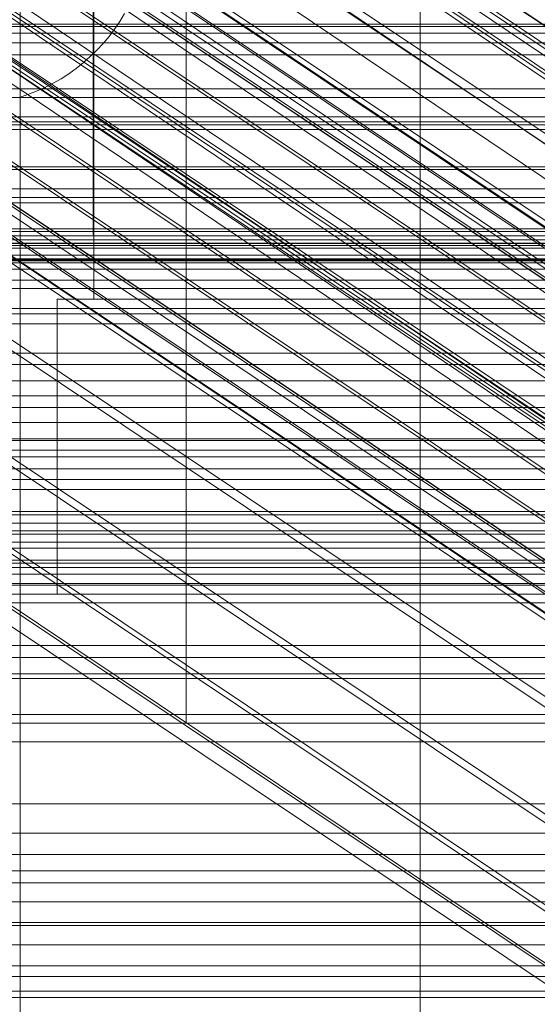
# Model space of a CAD drawing. Header units: millimetres. Extents: x -2233 to 61924, y -68080 to 6847.
# Tile 109 of 256: x -250 to -222, y -34818 to -34764. Entities that reach past the tile are written whole.
import ezdxf

# ---------------------------------------------------------------- set-up
doc = ezdxf.new("R2010")
doc.units = ezdxf.units.MM
for name, color, linetype, lineweight in [('COTAS_O', 1, 'Continuous', 0), ('COTAS_P', 1, 'Continuous', 0), ('frontal_C01', 7, 'Continuous', 0), ('frontal_C02', 7, 'Continuous', 0), ('frontal_C03', 7, 'Continuous', 0), ('frontal_C05', 7, 'Continuous', 0), ('frontal_mezcladora', 7, 'Continuous', 0)]:
    doc.layers.add(name, color=color, linetype=linetype, lineweight=lineweight)
doc.dimstyles.new('R19_100', dxfattribs={"dimtxt": 250, "dimasz": 150, "dimexe": 150, "dimexo": 80, "dimgap": 100, "dimtad": 1, "dimtih": 1, "dimtoh": 1, "dimdsep": 46, "dimcen": 0.09, "dimadec": 0, "dimazin": 0, "dimtfac": 1, "dimtdec": 4, "dimtofl": 0, "dimtmove": 0, "dimatfit": 3, "dimfxl": 1, "dimtolj": 1, "dimtzin": 0, "dimarcsym": 0})

# ---------------------------------------------------------------- blocks, each defined once
blk = doc.blocks.new('DIM_R28_48')
at = {"layer": 'COTAS_P'}
for p, q in [((-1750, -34600), (-1600, -34555)), ((2600, -34600), (2450, -34555)), ((-1750, -35500), (-1750, -34600)), ((-1750, -34600), (2600, -34600)), ((-1750, -34600), (-1600, -34645)), ((2600, -34600), (2450, -34645)), ((2600, -35500), (2600, -34600))]:
    blk.add_line(p, q, dxfattribs=at)
blk.add_text('4350 P', height=250, dxfattribs=at).set_placement((425, -34500))
blk = doc.blocks.new('DIM_R28_55')
at = {"layer": 'COTAS_O'}
for p, q in [((-650, -33700), (50, -33700)), ((50, -33700), (5, -33850)), ((50, -34900), (50, -33700)), ((50, -33700), (95, -33850)), ((50, -34900), (5, -34750)), ((50, -34900), (95, -34750)), ((-650, -34900), (50, -34900))]:
    blk.add_line(p, q, dxfattribs=at)
blk.add_text('1200 O', height=250, rotation=90, dxfattribs=at).set_placement((-50, -34300))
blk = doc.blocks.new('DIM_R28_56')
at = {"layer": 'COTAS_O'}
for p, q in [((-650, -34200), (-500, -34155)), ((650, -34200), (500, -34155)), ((-650, -34900), (-650, -34200)), ((-650, -34200), (650, -34200)), ((-650, -34200), (-500, -34245)), ((650, -34200), (500, -34245)), ((650, -34900), (650, -34200))]:
    blk.add_line(p, q, dxfattribs=at)
blk.add_text('1300 O', height=250, dxfattribs=at).set_placement((0, -34100))
blk = doc.blocks.new('DIM_R28_61')
at = {"layer": 'COTAS_P'}
for p, q in [((-305, -34680), (395, -34680)), ((395, -34680), (350, -34830)), ((395, -36000), (395, -34680)), ((395, -34680), (440, -34830)), ((395, -36000), (350, -35850)), ((395, -36000), (440, -35850)), ((-305, -36000), (395, -36000))]:
    blk.add_line(p, q, dxfattribs=at)
blk.add_text('1320 P', height=250, rotation=90, dxfattribs=at).set_placement((295, -35340))

msp = doc.modelspace()

# ---------------------------------------------------------------- linework, layer by layer
at = {"layer": 'frontal_C01'}
for p, q in [((-250, -33373.251), (-250, -35948.844)), ((-250, -35953.656), (-250, -33378.064)), ((-364.471, -34668.231), (-150.672, -34812.459)), ((-364.989, -34669.525), (-151.191, -34813.754)), ((-363.664, -34670.032), (-149.865, -34814.26)), ((-365.168, -34670.395), (-151.369, -34814.623)), ((-364.482, -34670.657), (-150.683, -34814.886)), ((-364.995, -34670.781), (-151.196, -34815.01)), ((-352.519, -34677.329), (-168.21, -34801.664)), ((-355.541, -34682.566), (-171.232, -34806.901)), ((-349.061, -34685.044), (-164.752, -34809.378)), ((-357.863, -34687.168), (-173.554, -34811.502)), ((-352.572, -34689.191), (-168.263, -34813.525)), ((-359.326, -34690.82), (-175.016, -34815.155)), ((-355.584, -34692.251), (-171.275, -34816.586)), ((-359.83, -34693.275), (-175.521, -34817.61)), ((-357.893, -34694.016), (-173.584, -34818.351)), ((-359.341, -34694.365), (-175.032, -34818.7)), ((-228.298, -34716.493), (-228.298, -34979.106)), ((-228.298, -34984.887), (-228.298, -34722.274)), ((-311.15, -34764.573), (311.15, -34764.573)), ((-311.15, -34765.066), (311.15, -34765.066)), ((-311.15, -34769.878), (311.15, -34769.878)), ((-311.15, -34770.281), (311.15, -34770.281)), ((-311.15, -34773.974), (311.15, -34773.974)), ((-311.15, -34774.258), (311.15, -34774.258)), ((-311.15, -34776.58), (311.15, -34776.58)), ((-311.15, -34776.727), (311.15, -34776.727)), ((-311.15, -34777.519), (311.15, -34777.519))]:
    msp.add_line(p, q, dxfattribs=at)
at = {"layer": 'frontal_C02'}
for p, q in [((-250, -32921.727), (-250, -35767.183)), ((-250, -35771.953), (-250, -32926.497)), ((-355.53, -34686.023), (-141.731, -34828.998)), ((-355.017, -34685.967), (-141.218, -34828.942)), ((-356.348, -34686.585), (-142.549, -34829.561)), ((-354.844, -34686.421), (-141.045, -34829.397)), ((-337.95, -34686.833), (-153.641, -34810.088)), ((-357.415, -34687.616), (-143.617, -34830.591)), ((-355.022, -34687.355), (-141.224, -34830.331)), ((-355.541, -34688.705), (-141.742, -34831.681)), ((-358.659, -34689.045), (-144.861, -34832.02)), ((-356.363, -34690.379), (-142.565, -34833.354)), ((-146.196, -34833.75), (-359.995, -34690.774)), ((-341.461, -34690.866), (-157.152, -34814.12)), ((-357.434, -34692.262), (-143.635, -34835.238)), ((-361.332, -34692.687), (-147.533, -34835.662)), ((-358.68, -34694.227), (-144.881, -34837.202)), ((-362.578, -34694.652), (-148.779, -34837.627)), ((-334.981, -34694.63), (-150.672, -34817.885)), ((-160.922, -34819.001), (-345.231, -34695.747)), ((-360.017, -34696.139), (-146.218, -34839.115)), ((-363.648, -34696.535), (-149.85, -34839.51)), ((-361.352, -34697.869), (-147.554, -34840.844)), ((-364.471, -34698.209), (-150.672, -34841.184)), ((-364.989, -34699.558), (-151.191, -34842.534)), ((-362.596, -34699.298), (-148.798, -34842.273)), ((-338.003, -34699.946), (-153.694, -34823.2)), ((-365.168, -34700.492), (-151.369, -34843.468)), ((-363.664, -34700.329), (-149.865, -34843.304)), ((-364.995, -34700.947), (-151.196, -34843.922)), ((-364.482, -34700.891), (-150.683, -34843.866)), ((-349.002, -34701.144), (-164.693, -34824.398)), ((-341.52, -34705.491), (-157.211, -34828.745)), ((-352.519, -34706.689), (-168.21, -34829.943)), ((-345.291, -34710.888), (-160.982, -34834.142)), ((-355.541, -34712.004), (-171.232, -34835.259)), ((-349.061, -34715.769), (-164.752, -34839.023)), ((-357.863, -34716.728), (-173.554, -34839.982)), ((-352.572, -34719.801), (-168.263, -34843.056)), ((-359.326, -34720.537), (-175.016, -34843.792)), ((-355.584, -34722.71), (-171.275, -34845.965)), ((-359.83, -34723.173), (-175.521, -34846.427)), ((-359.341, -34724.456), (-175.032, -34847.71)), ((-357.893, -34724.298), (-173.584, -34847.553)), ((-228.298, -34746.19), (-228.298, -35036.685)), ((-228.298, -35042.415), (-228.298, -34751.921)), ((430, -34772.309), (-430, -34772.309)), ((430, -34777.309), (-430, -34777.309))]:
    msp.add_line(p, q, dxfattribs=at)
at = {"layer": 'frontal_C03'}
for p, q in [((1250, -34764.703), (-1250, -34764.703)), ((1250, -34765.584), (-1250, -34765.584)), ((1250, -34766.237), (-1250, -34766.237)), ((-1250, -34768.083), (1250, -34768.083)), ((1250, -34768.545), (-1250, -34768.545)), ((-1250, -34769.602), (1250, -34769.602)), ((-1250, -34770.038), (1250, -34770.038)), ((1250, -34772.454), (-1250, -34772.454)), ((1250, -34773.512), (-1250, -34773.512)), ((-1250, -34775.683), (1250, -34775.683)), ((1250, -34775.819), (-1250, -34775.819)), ((-1268, -34776.056), (1268, -34776.056)), ((-1268, -34776.28), (1268, -34776.28)), ((-1268, -34776.445), (1268, -34776.445)), ((1250, -34776.473), (-1250, -34776.473)), ((-1268, -34777.102), (1268, -34777.102)), ((-1268, -34777.42), (1268, -34777.42)), ((1250, -34777.354), (-1250, -34777.354)), ((1250, -34777.864), (-1250, -34777.864)), ((-1268, -34778.466), (1268, -34778.466)), ((-1268, -34778.915), (1268, -34778.915)), ((-1268, -34780.278), (1268, -34780.278)), ((-1268, -34780.828), (1268, -34780.828)), ((-1268, -34782.416), (1268, -34782.416)), ((1268, -34783.029), (-1268, -34783.029)), ((-1250, -34783.921), (1250, -34783.921)), ((-1268, -34784.733), (1268, -34784.733)), ((-1268, -34785.368), (1268, -34785.368)), ((-1250, -34786.18), (1250, -34786.18)), ((-1268, -34787.072), (1268, -34787.072)), ((1250, -34787.16), (-1250, -34787.16)), ((-1268, -34787.685), (1268, -34787.685)), ((1250, -34788.042), (-1250, -34788.042)), ((1250, -34788.695), (-1250, -34788.695)), ((-1268, -34789.273), (1268, -34789.273)), ((-1268, -34789.823), (1268, -34789.823)), ((-1268, -34791.186), (1268, -34791.186)), ((1250, -34791.003), (-1250, -34791.003)), ((-1268, -34791.635), (1268, -34791.635)), ((-1250, -34792.06), (1250, -34792.06)), ((-1250, -34792.237), (1250, -34792.237)), ((-1268, -34792.681), (1268, -34792.681)), ((-1268, -34792.999), (1268, -34792.999)), ((-1268, -34793.656), (1268, -34793.656)), ((-1268, -34793.821), (1268, -34793.821)), ((-1268, -34794.045), (1268, -34794.045)), ((-1250, -34794.418), (1250, -34794.418)), ((1250, -34794.912), (-1250, -34794.912)), ((1250, -34795.969), (-1250, -34795.969)), ((1250, -34798.277), (-1250, -34798.277)), ((1250, -34798.93), (-1250, -34798.93)), ((1250, -34799.812), (-1250, -34799.812)), ((-1250, -34800.063), (1250, -34800.063)), ((-1250, -34802.018), (1250, -34802.018)), ((-1250, -34806.865), (1250, -34806.865)), ((-1250, -34808.462), (1250, -34808.462)), ((1250, -34809.618), (-1250, -34809.618)), ((1250, -34810.499), (-1250, -34810.499)), ((1250, -34811.153), (-1250, -34811.153)), ((-1250, -34812.182), (1250, -34812.182)), ((-1250, -34813.311), (1250, -34813.311)), ((1250, -34813.46), (-1250, -34813.46)), ((-1250, -34814.517), (1250, -34814.517)), ((-1250, -34815.649), (1250, -34815.649)), ((-1250, -34816.233), (1250, -34816.233)), ((-1250, -34817.031), (1250, -34817.031)), ((1250, -34817.37), (-1250, -34817.37))]:
    msp.add_line(p, q, dxfattribs=at)
at = {"layer": 'frontal_C05'}
for p, q in [((-241, -34742.5), (-241, -34802.5)), ((-246, -34779.5), (-246, -34745.5)), ((-241, -34745.5), (-241, -34795.5)), ((-246.05, -34763.604), (-246.05, -34764.414)), ((-246, -34764.454), (-246, -34763.647)), ((-246.05, -34764.703), (-246.05, -34764.141)), ((-244.6, -34764.425), (-244.34, -34764)), ((-246.05, -34764.414), (-246.05, -34765.211)), ((-246.05, -34765.25), (-246.05, -34764.703)), ((-246, -34765.249), (-246, -34764.454)), ((-244.881, -34764.837), (-244.6, -34764.425)), ((-246.05, -34765.211), (-246.05, -34765.992)), ((-246.05, -34765.782), (-246.05, -34765.25)), ((-246, -34766.027), (-246, -34765.249)), ((-245.502, -34765.617), (-245.182, -34765.235)), ((-245.182, -34765.235), (-244.881, -34764.837)), ((-246.05, -34766.297), (-246.05, -34765.782)), ((-245.841, -34765.982), (-245.502, -34765.617)), ((-246.572, -34766.66), (-246.198, -34766.331)), ((-246.198, -34766.331), (-245.841, -34765.982)), ((-246.05, -34765.992), (-246.05, -34766.756)), ((-246.05, -34766.794), (-246.05, -34766.297)), ((-246, -34766.789), (-246, -34766.027)), ((-246.962, -34766.971), (-246.572, -34766.66)), ((-246.05, -34766.756), (-246.05, -34767.5)), ((-246.05, -34767.271), (-246.05, -34766.794)), ((-246, -34767.531), (-246, -34766.789)), ((-247.786, -34767.533), (-247.367, -34767.262)), ((-247.367, -34767.262), (-246.962, -34766.971)), ((-246.05, -34767.728), (-246.05, -34767.271)), ((-248.661, -34768.01), (-248.217, -34767.782)), ((-248.217, -34767.782), (-247.786, -34767.533)), ((-246.05, -34767.5), (-246.05, -34768.223)), ((-246.05, -34768.163), (-246.05, -34767.728)), ((-246, -34768.252), (-246, -34767.531)), ((-250.052, -34768.556), (-249.58, -34768.397)), ((-249.58, -34768.397), (-249.116, -34768.215)), ((-249.116, -34768.215), (-248.661, -34768.01)), ((-246.05, -34768.576), (-246.05, -34768.163)), ((-246.05, -34768.223), (-246.05, -34768.924)), ((-246, -34768.95), (-246, -34768.252)), ((-246.05, -34768.964), (-246.05, -34768.576)), ((-246.05, -34768.924), (-246.05, -34769.599)), ((-246.05, -34769.328), (-246.05, -34768.964)), ((-246, -34769.623), (-246, -34768.95)), ((-246.05, -34769.666), (-246.05, -34769.328)), ((-246.05, -34769.599), (-246.05, -34770.249)), ((-246.05, -34769.978), (-246.05, -34769.666)), ((-246.05, -34770.262), (-246.05, -34769.978)), ((-246, -34770.27), (-246, -34769.623)), ((-246.05, -34770.249), (-246.05, -34770.87)), ((-246.05, -34770.518), (-246.05, -34770.262)), ((-246.05, -34770.746), (-246.05, -34770.518)), ((-246, -34770.889), (-246, -34770.27)), ((-246.05, -34770.945), (-246.05, -34770.746)), ((-246.05, -34770.87), (-246.05, -34771.462)), ((-246.05, -34771.113), (-246.05, -34770.945)), ((-246.05, -34771.252), (-246.05, -34771.113)), ((-246, -34771.479), (-246, -34770.889)), ((-246.05, -34771.36), (-246.05, -34771.252)), ((-246.05, -34771.438), (-246.05, -34771.36)), ((-246.05, -34771.484), (-246.05, -34771.438)), ((-246.05, -34771.462), (-246.05, -34772.023)), ((-246.05, -34771.5), (-246.05, -34771.484)), ((-246, -34772.038), (-246, -34771.479)), ((-246.05, -34772.023), (-246.05, -34772.551)), ((-246, -34772.565), (-246, -34772.038)), ((-246.05, -34772.551), (-246.05, -34773.046)), ((-246, -34773.057), (-246, -34772.565)), ((-246.05, -34773.046), (-246.05, -34773.506)), ((-246, -34773.516), (-246, -34773.057)), ((-246.05, -34773.506), (-246.05, -34773.93)), ((-246, -34773.938), (-246, -34773.516)), ((-246.05, -34773.93), (-246.05, -34774.316)), ((-246.05, -34774.316), (-246.05, -34774.665)), ((-246, -34774.323), (-246, -34773.938)), ((-246, -34774.67), (-246, -34774.323)), ((-246.05, -34774.665), (-246.05, -34774.975)), ((-246, -34774.979), (-246, -34774.67)), ((-246.05, -34774.975), (-246.05, -34775.245)), ((-246.05, -34775.245), (-246.05, -34775.474)), ((-246, -34775.248), (-246, -34774.979)), ((-246, -34775.476), (-246, -34775.248)), ((-246.05, -34775.474), (-246.05, -34775.663)), ((-246.05, -34775.663), (-246.05, -34775.81)), ((-246.05, -34775.81), (-246.05, -34775.916)), ((-246.05, -34775.916), (-246.05, -34775.979)), ((-246, -34775.664), (-246, -34775.476)), ((-246, -34775.811), (-246, -34775.664)), ((-246, -34775.916), (-246, -34775.811)), ((-246, -34775.979), (-246, -34775.916)), ((-246.05, -34775.979), (-246.05, -34776)), ((-246, -34776), (-246, -34775.979)), ((-248, -34795.5), (-248, -34779.5)), ((-248, -34779.5), (-210, -34779.5)), ((-246, -34779.5), (-212, -34779.5)), ((-235.468, -34779.5), (-235.492, -34779.5)), ((-235.427, -34779.5), (-235.468, -34779.5)), ((-235.43, -34779.5), (-235.375, -34779.5)), ((-235.371, -34779.5), (-235.427, -34779.5)), ((-235.375, -34779.5), (-235.305, -34779.5)), ((-235.299, -34779.5), (-235.371, -34779.5)), ((-235.305, -34779.5), (-235.22, -34779.5)), ((-235.211, -34779.5), (-235.299, -34779.5)), ((-235.22, -34779.5), (-235.12, -34779.5)), ((-235.108, -34779.5), (-235.211, -34779.5)), ((-235.12, -34779.5), (-235.005, -34779.5)), ((-234.99, -34779.5), (-235.108, -34779.5)), ((-235.005, -34779.5), (-234.876, -34779.5)), ((-234.856, -34779.5), (-234.99, -34779.5)), ((-234.876, -34779.5), (-234.732, -34779.5)), ((-234.708, -34779.5), (-234.856, -34779.5)), ((-234.732, -34779.5), (-234.575, -34779.5)), ((-234.546, -34779.5), (-234.708, -34779.5)), ((-234.575, -34779.5), (-234.405, -34779.5)), ((-234.371, -34779.5), (-234.546, -34779.5)), ((-234.405, -34779.5), (-234.221, -34779.5)), ((-234.181, -34779.5), (-234.371, -34779.5)), ((-234.221, -34779.5), (-234.025, -34779.5)), ((-233.979, -34779.5), (-234.181, -34779.5)), ((-234.025, -34779.5), (-233.816, -34779.5)), ((-233.765, -34779.5), (-233.979, -34779.5)), ((-233.816, -34779.5), (-233.596, -34779.5)), ((-233.539, -34779.5), (-233.765, -34779.5)), ((-233.596, -34779.5), (-233.365, -34779.5)), ((-233.301, -34779.5), (-233.539, -34779.5)), ((-233.365, -34779.5), (-233.124, -34779.5)), ((-233.053, -34779.5), (-233.301, -34779.5)), ((-233.124, -34779.5), (-232.872, -34779.5)), ((-232.794, -34779.5), (-233.053, -34779.5)), ((-232.872, -34779.5), (-232.611, -34779.5)), ((-232.527, -34779.5), (-232.794, -34779.5)), ((-232.611, -34779.5), (-232.342, -34779.5)), ((-232.25, -34779.5), (-232.527, -34779.5)), ((-232.342, -34779.5), (-232.064, -34779.5)), ((-231.965, -34779.5), (-232.25, -34779.5)), ((-232.064, -34779.5), (-231.779, -34779.5)), ((-231.673, -34779.5), (-231.965, -34779.5)), ((-231.779, -34779.5), (-231.487, -34779.5)), ((-231.375, -34779.5), (-231.673, -34779.5)), ((-231.487, -34779.5), (-231.19, -34779.5)), ((-231.07, -34779.5), (-231.375, -34779.5)), ((-231.19, -34779.5), (-230.887, -34779.5)), ((-230.76, -34779.5), (-231.07, -34779.5)), ((-230.887, -34779.5), (-230.579, -34779.5)), ((-230.446, -34779.5), (-230.76, -34779.5)), ((-230.579, -34779.5), (-230.268, -34779.5)), ((-230.129, -34779.5), (-230.446, -34779.5)), ((-230.268, -34779.5), (-229.954, -34779.5)), ((-229.808, -34779.5), (-230.129, -34779.5)), ((-229.954, -34779.5), (-229.637, -34779.5)), ((-229.486, -34779.5), (-229.808, -34779.5)), ((-229.637, -34779.5), (-229.319, -34779.5)), ((-229.162, -34779.5), (-229.486, -34779.5)), ((-229.319, -34779.5), (-229, -34779.5)), ((-228.838, -34779.5), (-229.162, -34779.5)), ((-229, -34779.5), (-228.681, -34779.5)), ((-228.514, -34779.5), (-228.838, -34779.5)), ((-228.681, -34779.5), (-228.363, -34779.5)), ((-228.192, -34779.5), (-228.514, -34779.5)), ((-228.363, -34779.5), (-228.046, -34779.5)), ((-227.871, -34779.5), (-228.192, -34779.5)), ((-228.046, -34779.5), (-227.732, -34779.5)), ((-227.554, -34779.5), (-227.871, -34779.5)), ((-227.732, -34779.5), (-227.421, -34779.5)), ((-227.24, -34779.5), (-227.554, -34779.5)), ((-227.421, -34779.5), (-227.113, -34779.5)), ((-226.93, -34779.5), (-227.24, -34779.5)), ((-227.113, -34779.5), (-226.81, -34779.5)), ((-226.625, -34779.5), (-226.93, -34779.5)), ((-226.81, -34779.5), (-226.513, -34779.5)), ((-226.327, -34779.5), (-226.625, -34779.5)), ((-226.513, -34779.5), (-226.221, -34779.5)), ((-226.035, -34779.5), (-226.327, -34779.5)), ((-226.221, -34779.5), (-225.936, -34779.5)), ((-225.75, -34779.5), (-226.035, -34779.5)), ((-225.936, -34779.5), (-225.658, -34779.5)), ((-225.473, -34779.5), (-225.75, -34779.5)), ((-225.658, -34779.5), (-225.389, -34779.5)), ((-225.206, -34779.5), (-225.473, -34779.5)), ((-225.389, -34779.5), (-225.128, -34779.5)), ((-224.947, -34779.5), (-225.206, -34779.5)), ((-225.128, -34779.5), (-224.876, -34779.5)), ((-224.699, -34779.5), (-224.947, -34779.5)), ((-224.876, -34779.5), (-224.635, -34779.5)), ((-224.461, -34779.5), (-224.699, -34779.5)), ((-224.635, -34779.5), (-224.404, -34779.5)), ((-224.235, -34779.5), (-224.461, -34779.5)), ((-224.404, -34779.5), (-224.184, -34779.5)), ((-224.021, -34779.5), (-224.235, -34779.5)), ((-224.184, -34779.5), (-223.975, -34779.5)), ((-223.819, -34779.5), (-224.021, -34779.5)), ((-223.975, -34779.5), (-223.779, -34779.5)), ((-223.629, -34779.5), (-223.819, -34779.5)), ((-223.779, -34779.5), (-223.595, -34779.5)), ((-223.454, -34779.5), (-223.629, -34779.5)), ((-223.595, -34779.5), (-223.425, -34779.5)), ((-223.292, -34779.5), (-223.454, -34779.5)), ((-223.425, -34779.5), (-223.268, -34779.5)), ((-223.144, -34779.5), (-223.292, -34779.5)), ((-223.268, -34779.5), (-223.124, -34779.5)), ((-223.01, -34779.5), (-223.144, -34779.5)), ((-223.124, -34779.5), (-222.995, -34779.5)), ((-222.892, -34779.5), (-223.01, -34779.5)), ((-222.995, -34779.5), (-222.88, -34779.5)), ((-222.789, -34779.5), (-222.892, -34779.5)), ((-222.88, -34779.5), (-222.78, -34779.5)), ((-222.701, -34779.5), (-222.789, -34779.5)), ((-222.78, -34779.5), (-222.695, -34779.5)), ((-222.629, -34779.5), (-222.701, -34779.5)), ((-222.695, -34779.5), (-222.625, -34779.5)), ((-222.573, -34779.5), (-222.629, -34779.5)), ((-222.625, -34779.5), (-222.57, -34779.5)), ((-222.532, -34779.5), (-222.573, -34779.5)), ((-222.508, -34779.5), (-222.532, -34779.5)), ((-265, -34795.5), (-241, -34795.5)), ((-199, -34795.5), (-259, -34795.5)), ((-248, -34795.5), (-210, -34795.5)), ((-235.468, -34795.5), (-235.492, -34795.5)), ((-235.427, -34795.5), (-235.468, -34795.5)), ((-235.43, -34795.5), (-235.375, -34795.5)), ((-235.371, -34795.5), (-235.427, -34795.5)), ((-235.375, -34795.5), (-235.305, -34795.5)), ((-235.299, -34795.5), (-235.371, -34795.5)), ((-235.305, -34795.5), (-235.22, -34795.5)), ((-235.211, -34795.5), (-235.299, -34795.5)), ((-235.22, -34795.5), (-235.12, -34795.5)), ((-235.108, -34795.5), (-235.211, -34795.5)), ((-235.12, -34795.5), (-235.005, -34795.5)), ((-234.99, -34795.5), (-235.108, -34795.5)), ((-235.005, -34795.5), (-234.876, -34795.5)), ((-234.856, -34795.5), (-234.99, -34795.5)), ((-234.876, -34795.5), (-234.732, -34795.5)), ((-234.708, -34795.5), (-234.856, -34795.5)), ((-234.732, -34795.5), (-234.575, -34795.5)), ((-234.546, -34795.5), (-234.708, -34795.5)), ((-234.575, -34795.5), (-234.405, -34795.5)), ((-234.371, -34795.5), (-234.546, -34795.5)), ((-234.485, -34795.5), (-234.498, -34795.5)), ((-234.457, -34795.5), (-234.485, -34795.5)), ((-234.416, -34795.5), (-234.457, -34795.5)), ((-234.362, -34795.5), (-234.416, -34795.5)), ((-234.405, -34795.5), (-234.221, -34795.5)), ((-234.181, -34795.5), (-234.371, -34795.5)), ((-234.294, -34795.5), (-234.362, -34795.5)), ((-234.214, -34795.5), (-234.294, -34795.5)), ((-234.221, -34795.5), (-234.025, -34795.5)), ((-234.12, -34795.5), (-234.214, -34795.5)), ((-233.979, -34795.5), (-234.181, -34795.5)), ((-234.013, -34795.5), (-234.12, -34795.5)), ((-234.025, -34795.5), (-233.816, -34795.5)), ((-233.894, -34795.5), (-234.013, -34795.5)), ((-233.765, -34795.5), (-233.979, -34795.5)), ((-233.763, -34795.5), (-233.894, -34795.5)), ((-233.816, -34795.5), (-233.596, -34795.5)), ((-233.539, -34795.5), (-233.765, -34795.5)), ((-233.62, -34795.5), (-233.763, -34795.5)), ((-233.466, -34795.5), (-233.62, -34795.5)), ((-233.596, -34795.5), (-233.365, -34795.5)), ((-233.301, -34795.5), (-233.539, -34795.5)), ((-233.3, -34795.5), (-233.466, -34795.5)), ((-233.365, -34795.5), (-233.124, -34795.5)), ((-233.053, -34795.5), (-233.301, -34795.5)), ((-233.124, -34795.5), (-233.3, -34795.5)), ((-232.937, -34795.5), (-233.124, -34795.5)), ((-233.124, -34795.5), (-232.872, -34795.5)), ((-232.794, -34795.5), (-233.053, -34795.5)), ((-232.741, -34795.5), (-232.937, -34795.5)), ((-232.872, -34795.5), (-232.611, -34795.5)), ((-232.527, -34795.5), (-232.794, -34795.5)), ((-232.535, -34795.5), (-232.741, -34795.5)), ((-232.611, -34795.5), (-232.342, -34795.5)), ((-232.321, -34795.5), (-232.535, -34795.5)), ((-232.25, -34795.5), (-232.527, -34795.5)), ((-232.342, -34795.5), (-232.064, -34795.5)), ((-232.098, -34795.5), (-232.321, -34795.5)), ((-231.965, -34795.5), (-232.25, -34795.5)), ((-231.868, -34795.5), (-232.098, -34795.5)), ((-232.064, -34795.5), (-231.779, -34795.5)), ((-231.673, -34795.5), (-231.965, -34795.5)), ((-231.63, -34795.5), (-231.868, -34795.5)), ((-231.779, -34795.5), (-231.487, -34795.5)), ((-231.375, -34795.5), (-231.673, -34795.5)), ((-231.386, -34795.5), (-231.63, -34795.5)), ((-231.487, -34795.5), (-231.19, -34795.5)), ((-231.136, -34795.5), (-231.386, -34795.5)), ((-231.07, -34795.5), (-231.375, -34795.5)), ((-231.19, -34795.5), (-230.887, -34795.5)), ((-230.881, -34795.5), (-231.136, -34795.5)), ((-230.76, -34795.5), (-231.07, -34795.5)), ((-230.887, -34795.5), (-230.579, -34795.5)), ((-230.621, -34795.5), (-230.881, -34795.5)), ((-230.446, -34795.5), (-230.76, -34795.5)), ((-230.357, -34795.5), (-230.621, -34795.5)), ((-230.579, -34795.5), (-230.268, -34795.5)), ((-230.129, -34795.5), (-230.446, -34795.5)), ((-230.09, -34795.5), (-230.357, -34795.5)), ((-230.268, -34795.5), (-229.954, -34795.5)), ((-229.808, -34795.5), (-230.129, -34795.5)), ((-229.82, -34795.5), (-230.09, -34795.5)), ((-229.954, -34795.5), (-229.637, -34795.5)), ((-229.548, -34795.5), (-229.82, -34795.5)), ((-229.486, -34795.5), (-229.808, -34795.5)), ((-229.637, -34795.5), (-229.319, -34795.5)), ((-229.274, -34795.5), (-229.548, -34795.5)), ((-229.162, -34795.5), (-229.486, -34795.5)), ((-229.319, -34795.5), (-229, -34795.5)), ((-229, -34795.5), (-229.274, -34795.5)), ((-228.838, -34795.5), (-229.162, -34795.5)), ((-229, -34795.5), (-228.726, -34795.5)), ((-229, -34795.5), (-228.681, -34795.5)), ((-228.514, -34795.5), (-228.838, -34795.5)), ((-228.452, -34795.5), (-228.726, -34795.5)), ((-228.681, -34795.5), (-228.363, -34795.5)), ((-228.192, -34795.5), (-228.514, -34795.5)), ((-228.18, -34795.5), (-228.452, -34795.5)), ((-228.363, -34795.5), (-228.046, -34795.5)), ((-227.871, -34795.5), (-228.192, -34795.5)), ((-227.91, -34795.5), (-228.18, -34795.5)), ((-228.046, -34795.5), (-227.732, -34795.5)), ((-227.643, -34795.5), (-227.91, -34795.5)), ((-227.554, -34795.5), (-227.871, -34795.5)), ((-227.732, -34795.5), (-227.421, -34795.5)), ((-227.379, -34795.5), (-227.643, -34795.5)), ((-227.24, -34795.5), (-227.554, -34795.5)), ((-227.421, -34795.5), (-227.113, -34795.5)), ((-227.119, -34795.5), (-227.379, -34795.5)), ((-226.93, -34795.5), (-227.24, -34795.5)), ((-226.864, -34795.5), (-227.119, -34795.5)), ((-227.113, -34795.5), (-226.81, -34795.5)), ((-226.625, -34795.5), (-226.93, -34795.5)), ((-226.614, -34795.5), (-226.864, -34795.5)), ((-226.81, -34795.5), (-226.513, -34795.5)), ((-226.327, -34795.5), (-226.625, -34795.5)), ((-226.37, -34795.5), (-226.614, -34795.5)), ((-226.513, -34795.5), (-226.221, -34795.5)), ((-226.132, -34795.5), (-226.37, -34795.5)), ((-226.035, -34795.5), (-226.327, -34795.5)), ((-226.221, -34795.5), (-225.936, -34795.5)), ((-225.902, -34795.5), (-226.132, -34795.5)), ((-225.75, -34795.5), (-226.035, -34795.5)), ((-225.936, -34795.5), (-225.658, -34795.5)), ((-225.679, -34795.5), (-225.902, -34795.5)), ((-225.473, -34795.5), (-225.75, -34795.5)), ((-225.465, -34795.5), (-225.679, -34795.5)), ((-225.658, -34795.5), (-225.389, -34795.5)), ((-225.206, -34795.5), (-225.473, -34795.5)), ((-225.259, -34795.5), (-225.465, -34795.5)), ((-225.389, -34795.5), (-225.128, -34795.5)), ((-225.063, -34795.5), (-225.259, -34795.5)), ((-224.947, -34795.5), (-225.206, -34795.5)), ((-225.128, -34795.5), (-224.876, -34795.5)), ((-224.876, -34795.5), (-225.063, -34795.5)), ((-224.699, -34795.5), (-224.947, -34795.5)), ((-224.7, -34795.5), (-224.876, -34795.5)), ((-224.876, -34795.5), (-224.635, -34795.5)), ((-224.534, -34795.5), (-224.7, -34795.5)), ((-224.461, -34795.5), (-224.699, -34795.5)), ((-224.635, -34795.5), (-224.404, -34795.5)), ((-224.38, -34795.5), (-224.534, -34795.5)), ((-224.235, -34795.5), (-224.461, -34795.5)), ((-224.404, -34795.5), (-224.184, -34795.5)), ((-224.237, -34795.5), (-224.38, -34795.5)), ((-224.106, -34795.5), (-224.237, -34795.5)), ((-224.021, -34795.5), (-224.235, -34795.5)), ((-224.184, -34795.5), (-223.975, -34795.5)), ((-223.987, -34795.5), (-224.106, -34795.5)), ((-223.819, -34795.5), (-224.021, -34795.5)), ((-223.88, -34795.5), (-223.987, -34795.5)), ((-223.975, -34795.5), (-223.779, -34795.5)), ((-223.786, -34795.5), (-223.88, -34795.5)), ((-223.629, -34795.5), (-223.819, -34795.5)), ((-223.706, -34795.5), (-223.786, -34795.5)), ((-223.779, -34795.5), (-223.595, -34795.5)), ((-223.638, -34795.5), (-223.706, -34795.5)), ((-223.584, -34795.5), (-223.638, -34795.5)), ((-223.454, -34795.5), (-223.629, -34795.5)), ((-223.595, -34795.5), (-223.425, -34795.5)), ((-223.543, -34795.5), (-223.584, -34795.5)), ((-223.515, -34795.5), (-223.543, -34795.5)), ((-223.502, -34795.5), (-223.515, -34795.5)), ((-223.292, -34795.5), (-223.454, -34795.5)), ((-223.425, -34795.5), (-223.268, -34795.5)), ((-223.144, -34795.5), (-223.292, -34795.5)), ((-223.268, -34795.5), (-223.124, -34795.5)), ((-223.01, -34795.5), (-223.144, -34795.5)), ((-223.124, -34795.5), (-222.995, -34795.5)), ((-222.892, -34795.5), (-223.01, -34795.5)), ((-222.995, -34795.5), (-222.88, -34795.5)), ((-222.789, -34795.5), (-222.892, -34795.5)), ((-222.88, -34795.5), (-222.78, -34795.5)), ((-222.701, -34795.5), (-222.789, -34795.5)), ((-222.78, -34795.5), (-222.695, -34795.5)), ((-222.629, -34795.5), (-222.701, -34795.5)), ((-222.695, -34795.5), (-222.625, -34795.5)), ((-222.573, -34795.5), (-222.629, -34795.5)), ((-222.625, -34795.5), (-222.57, -34795.5)), ((-222.532, -34795.5), (-222.573, -34795.5)), ((-222.508, -34795.5), (-222.532, -34795.5)), ((-265, -34802.5), (-241, -34802.5)), ((-196.5, -34802.5), (-261.5, -34802.5)), ((-259, -34802.5), (-199, -34802.5)), ((-234.485, -34802.5), (-234.498, -34802.5)), ((-234.474, -34802.5), (-234.493, -34802.5)), ((-234.457, -34802.5), (-234.485, -34802.5)), ((-234.44, -34802.5), (-234.474, -34802.5)), ((-234.416, -34802.5), (-234.457, -34802.5)), ((-234.394, -34802.5), (-234.44, -34802.5)), ((-234.362, -34802.5), (-234.416, -34802.5)), ((-234.335, -34802.5), (-234.394, -34802.5)), ((-234.391, -34802.5), (-234.33, -34802.5)), ((-234.294, -34802.5), (-234.362, -34802.5)), ((-234.263, -34802.5), (-234.335, -34802.5)), ((-234.33, -34802.5), (-234.256, -34802.5)), ((-234.214, -34802.5), (-234.294, -34802.5)), ((-234.178, -34802.5), (-234.263, -34802.5)), ((-234.256, -34802.5), (-234.168, -34802.5)), ((-234.12, -34802.5), (-234.214, -34802.5)), ((-234.081, -34802.5), (-234.178, -34802.5)), ((-234.168, -34802.5), (-234.068, -34802.5)), ((-234.013, -34802.5), (-234.12, -34802.5)), ((-233.972, -34802.5), (-234.081, -34802.5)), ((-234.068, -34802.5), (-233.955, -34802.5)), ((-233.894, -34802.5), (-234.013, -34802.5)), ((-233.851, -34802.5), (-233.972, -34802.5)), ((-233.955, -34802.5), (-233.83, -34802.5)), ((-233.763, -34802.5), (-233.894, -34802.5)), ((-233.718, -34802.5), (-233.851, -34802.5)), ((-233.83, -34802.5), (-233.693, -34802.5)), ((-233.62, -34802.5), (-233.763, -34802.5)), ((-233.573, -34802.5), (-233.718, -34802.5)), ((-233.693, -34802.5), (-233.544, -34802.5)), ((-233.466, -34802.5), (-233.62, -34802.5)), ((-233.418, -34802.5), (-233.573, -34802.5)), ((-233.544, -34802.5), (-233.384, -34802.5)), ((-233.3, -34802.5), (-233.466, -34802.5)), ((-233.252, -34802.5), (-233.418, -34802.5)), ((-233.384, -34802.5), (-233.213, -34802.5)), ((-233.124, -34802.5), (-233.3, -34802.5)), ((-233.075, -34802.5), (-233.252, -34802.5)), ((-233.213, -34802.5), (-233.032, -34802.5)), ((-232.937, -34802.5), (-233.124, -34802.5)), ((-232.889, -34802.5), (-233.075, -34802.5)), ((-233.032, -34802.5), (-232.84, -34802.5)), ((-232.741, -34802.5), (-232.937, -34802.5)), ((-232.694, -34802.5), (-232.889, -34802.5)), ((-232.84, -34802.5), (-232.639, -34802.5)), ((-232.535, -34802.5), (-232.741, -34802.5)), ((-232.489, -34802.5), (-232.694, -34802.5)), ((-232.639, -34802.5), (-232.429, -34802.5)), ((-232.321, -34802.5), (-232.535, -34802.5)), ((-232.276, -34802.5), (-232.489, -34802.5)), ((-232.429, -34802.5), (-232.211, -34802.5)), ((-232.098, -34802.5), (-232.321, -34802.5)), ((-232.056, -34802.5), (-232.276, -34802.5)), ((-232.211, -34802.5), (-231.984, -34802.5)), ((-231.868, -34802.5), (-232.098, -34802.5)), ((-231.828, -34802.5), (-232.056, -34802.5)), ((-231.984, -34802.5), (-231.75, -34802.5)), ((-231.63, -34802.5), (-231.868, -34802.5)), ((-231.593, -34802.5), (-231.828, -34802.5)), ((-231.75, -34802.5), (-231.509, -34802.5)), ((-231.386, -34802.5), (-231.63, -34802.5)), ((-231.352, -34802.5), (-231.593, -34802.5)), ((-231.509, -34802.5), (-231.262, -34802.5)), ((-231.136, -34802.5), (-231.386, -34802.5)), ((-231.105, -34802.5), (-231.352, -34802.5)), ((-231.262, -34802.5), (-231.009, -34802.5)), ((-230.881, -34802.5), (-231.136, -34802.5)), ((-230.853, -34802.5), (-231.105, -34802.5)), ((-231.009, -34802.5), (-230.752, -34802.5)), ((-230.621, -34802.5), (-230.881, -34802.5)), ((-230.597, -34802.5), (-230.853, -34802.5)), ((-230.752, -34802.5), (-230.49, -34802.5)), ((-230.357, -34802.5), (-230.621, -34802.5)), ((-230.336, -34802.5), (-230.597, -34802.5)), ((-230.49, -34802.5), (-230.224, -34802.5)), ((-230.09, -34802.5), (-230.357, -34802.5)), ((-230.073, -34802.5), (-230.336, -34802.5)), ((-230.224, -34802.5), (-229.955, -34802.5)), ((-229.82, -34802.5), (-230.09, -34802.5)), ((-229.807, -34802.5), (-230.073, -34802.5)), ((-229.955, -34802.5), (-229.684, -34802.5)), ((-229.548, -34802.5), (-229.82, -34802.5)), ((-229.539, -34802.5), (-229.807, -34802.5)), ((-229.684, -34802.5), (-229.411, -34802.5)), ((-229.274, -34802.5), (-229.548, -34802.5)), ((-229.27, -34802.5), (-229.539, -34802.5)), ((-229.411, -34802.5), (-229.137, -34802.5)), ((-229, -34802.5), (-229.27, -34802.5)), ((-229.137, -34802.5), (-228.863, -34802.5)), ((-229, -34802.5), (-228.73, -34802.5)), ((-228.863, -34802.5), (-228.589, -34802.5)), ((-228.461, -34802.5), (-228.73, -34802.5)), ((-228.452, -34802.5), (-228.726, -34802.5)), ((-228.589, -34802.5), (-228.316, -34802.5)), ((-228.193, -34802.5), (-228.461, -34802.5)), ((-228.18, -34802.5), (-228.452, -34802.5)), ((-228.316, -34802.5), (-228.045, -34802.5)), ((-227.927, -34802.5), (-228.193, -34802.5)), ((-227.91, -34802.5), (-228.18, -34802.5)), ((-228.045, -34802.5), (-227.776, -34802.5)), ((-227.664, -34802.5), (-227.927, -34802.5)), ((-227.643, -34802.5), (-227.91, -34802.5)), ((-227.776, -34802.5), (-227.51, -34802.5)), ((-227.403, -34802.5), (-227.664, -34802.5)), ((-227.379, -34802.5), (-227.643, -34802.5)), ((-227.51, -34802.5), (-227.248, -34802.5)), ((-227.147, -34802.5), (-227.403, -34802.5)), ((-227.119, -34802.5), (-227.379, -34802.5)), ((-227.248, -34802.5), (-226.991, -34802.5)), ((-226.895, -34802.5), (-227.147, -34802.5)), ((-226.864, -34802.5), (-227.119, -34802.5)), ((-226.991, -34802.5), (-226.738, -34802.5)), ((-226.648, -34802.5), (-226.895, -34802.5)), ((-226.614, -34802.5), (-226.864, -34802.5)), ((-226.738, -34802.5), (-226.491, -34802.5)), ((-226.407, -34802.5), (-226.648, -34802.5)), ((-226.37, -34802.5), (-226.614, -34802.5)), ((-226.491, -34802.5), (-226.25, -34802.5)), ((-226.172, -34802.5), (-226.407, -34802.5)), ((-226.132, -34802.5), (-226.37, -34802.5)), ((-226.25, -34802.5), (-226.016, -34802.5)), ((-225.944, -34802.5), (-226.172, -34802.5)), ((-225.902, -34802.5), (-226.132, -34802.5)), ((-226.016, -34802.5), (-225.789, -34802.5)), ((-225.724, -34802.5), (-225.944, -34802.5)), ((-225.679, -34802.5), (-225.902, -34802.5)), ((-225.789, -34802.5), (-225.571, -34802.5)), ((-225.511, -34802.5), (-225.724, -34802.5)), ((-225.465, -34802.5), (-225.679, -34802.5)), ((-225.571, -34802.5), (-225.361, -34802.5)), ((-225.306, -34802.5), (-225.511, -34802.5)), ((-225.259, -34802.5), (-225.465, -34802.5)), ((-225.361, -34802.5), (-225.16, -34802.5)), ((-225.111, -34802.5), (-225.306, -34802.5)), ((-225.063, -34802.5), (-225.259, -34802.5)), ((-225.16, -34802.5), (-224.968, -34802.5)), ((-224.925, -34802.5), (-225.111, -34802.5)), ((-224.876, -34802.5), (-225.063, -34802.5)), ((-224.968, -34802.5), (-224.787, -34802.5)), ((-224.748, -34802.5), (-224.925, -34802.5)), ((-224.7, -34802.5), (-224.876, -34802.5)), ((-224.787, -34802.5), (-224.616, -34802.5)), ((-224.582, -34802.5), (-224.748, -34802.5)), ((-224.534, -34802.5), (-224.7, -34802.5)), ((-224.616, -34802.5), (-224.456, -34802.5)), ((-224.427, -34802.5), (-224.582, -34802.5)), ((-224.38, -34802.5), (-224.534, -34802.5)), ((-224.456, -34802.5), (-224.307, -34802.5)), ((-224.282, -34802.5), (-224.427, -34802.5)), ((-224.237, -34802.5), (-224.38, -34802.5)), ((-224.307, -34802.5), (-224.17, -34802.5)), ((-224.149, -34802.5), (-224.282, -34802.5)), ((-224.106, -34802.5), (-224.237, -34802.5)), ((-224.17, -34802.5), (-224.045, -34802.5)), ((-224.028, -34802.5), (-224.149, -34802.5)), ((-223.987, -34802.5), (-224.106, -34802.5)), ((-224.045, -34802.5), (-223.932, -34802.5)), ((-223.919, -34802.5), (-224.028, -34802.5)), ((-223.88, -34802.5), (-223.987, -34802.5)), ((-223.932, -34802.5), (-223.832, -34802.5)), ((-223.822, -34802.5), (-223.919, -34802.5)), ((-223.786, -34802.5), (-223.88, -34802.5)), ((-223.832, -34802.5), (-223.744, -34802.5)), ((-223.737, -34802.5), (-223.822, -34802.5)), ((-223.706, -34802.5), (-223.786, -34802.5)), ((-223.744, -34802.5), (-223.67, -34802.5)), ((-223.665, -34802.5), (-223.737, -34802.5)), ((-223.638, -34802.5), (-223.706, -34802.5)), ((-223.67, -34802.5), (-223.609, -34802.5)), ((-223.606, -34802.5), (-223.665, -34802.5)), ((-223.584, -34802.5), (-223.638, -34802.5)), ((-223.56, -34802.5), (-223.606, -34802.5)), ((-223.543, -34802.5), (-223.584, -34802.5)), ((-223.526, -34802.5), (-223.56, -34802.5)), ((-223.515, -34802.5), (-223.543, -34802.5)), ((-223.507, -34802.5), (-223.526, -34802.5)), ((-223.502, -34802.5), (-223.515, -34802.5)), ((-259, -34803.5), (-199, -34803.5)), ((-250, -34803.5), (-215, -34803.5)), ((-250, -34992), (-250, -34803.5)), ((-234.485, -34803.5), (-234.498, -34803.5)), ((-234.457, -34803.5), (-234.485, -34803.5)), ((-234.416, -34803.5), (-234.457, -34803.5)), ((-234.362, -34803.5), (-234.416, -34803.5)), ((-234.294, -34803.5), (-234.362, -34803.5)), ((-234.214, -34803.5), (-234.294, -34803.5)), ((-234.12, -34803.5), (-234.214, -34803.5)), ((-234.013, -34803.5), (-234.12, -34803.5)), ((-233.894, -34803.5), (-234.013, -34803.5)), ((-233.763, -34803.5), (-233.894, -34803.5)), ((-233.62, -34803.5), (-233.763, -34803.5)), ((-233.466, -34803.5), (-233.62, -34803.5)), ((-233.3, -34803.5), (-233.466, -34803.5)), ((-233.124, -34803.5), (-233.3, -34803.5)), ((-232.937, -34803.5), (-233.124, -34803.5)), ((-232.741, -34803.5), (-232.937, -34803.5)), ((-232.535, -34803.5), (-232.741, -34803.5)), ((-232.321, -34803.5), (-232.535, -34803.5)), ((-232.098, -34803.5), (-232.321, -34803.5)), ((-231.868, -34803.5), (-232.098, -34803.5)), ((-231.63, -34803.5), (-231.868, -34803.5)), ((-231.386, -34803.5), (-231.63, -34803.5)), ((-231.136, -34803.5), (-231.386, -34803.5)), ((-230.881, -34803.5), (-231.136, -34803.5)), ((-230.621, -34803.5), (-230.881, -34803.5)), ((-230.357, -34803.5), (-230.621, -34803.5)), ((-230.09, -34803.5), (-230.357, -34803.5)), ((-229.82, -34803.5), (-230.09, -34803.5)), ((-229.548, -34803.5), (-229.82, -34803.5)), ((-229.274, -34803.5), (-229.548, -34803.5)), ((-229, -34803.5), (-229.274, -34803.5)), ((-228.726, -34803.5), (-229, -34803.5)), ((-228.452, -34803.5), (-228.726, -34803.5)), ((-228.18, -34803.5), (-228.452, -34803.5)), ((-227.91, -34803.5), (-228.18, -34803.5)), ((-227.643, -34803.5), (-227.91, -34803.5)), ((-227.379, -34803.5), (-227.643, -34803.5)), ((-227.119, -34803.5), (-227.379, -34803.5)), ((-226.864, -34803.5), (-227.119, -34803.5)), ((-226.614, -34803.5), (-226.864, -34803.5)), ((-226.37, -34803.5), (-226.614, -34803.5)), ((-226.132, -34803.5), (-226.37, -34803.5)), ((-225.902, -34803.5), (-226.132, -34803.5)), ((-225.679, -34803.5), (-225.902, -34803.5)), ((-225.465, -34803.5), (-225.679, -34803.5)), ((-225.259, -34803.5), (-225.465, -34803.5)), ((-225.063, -34803.5), (-225.259, -34803.5)), ((-224.876, -34803.5), (-225.063, -34803.5)), ((-224.7, -34803.5), (-224.876, -34803.5)), ((-224.534, -34803.5), (-224.7, -34803.5)), ((-224.38, -34803.5), (-224.534, -34803.5)), ((-224.237, -34803.5), (-224.38, -34803.5)), ((-224.106, -34803.5), (-224.237, -34803.5)), ((-223.987, -34803.5), (-224.106, -34803.5)), ((-223.88, -34803.5), (-223.987, -34803.5)), ((-223.786, -34803.5), (-223.88, -34803.5)), ((-223.706, -34803.5), (-223.786, -34803.5)), ((-223.638, -34803.5), (-223.706, -34803.5)), ((-223.584, -34803.5), (-223.638, -34803.5)), ((-223.543, -34803.5), (-223.584, -34803.5)), ((-223.515, -34803.5), (-223.543, -34803.5)), ((-223.502, -34803.5), (-223.515, -34803.5)), ((-261.5, -34810.5), (-196.5, -34810.5)), ((-234.474, -34810.5), (-234.493, -34810.5)), ((-234.44, -34810.5), (-234.474, -34810.5)), ((-234.394, -34810.5), (-234.44, -34810.5)), ((-234.335, -34810.5), (-234.394, -34810.5)), ((-234.391, -34810.5), (-234.33, -34810.5)), ((-234.263, -34810.5), (-234.335, -34810.5)), ((-234.33, -34810.5), (-234.256, -34810.5)), ((-234.178, -34810.5), (-234.263, -34810.5)), ((-234.256, -34810.5), (-234.168, -34810.5)), ((-234.081, -34810.5), (-234.178, -34810.5)), ((-234.168, -34810.5), (-234.068, -34810.5)), ((-233.972, -34810.5), (-234.081, -34810.5)), ((-234.068, -34810.5), (-233.955, -34810.5)), ((-233.851, -34810.5), (-233.972, -34810.5)), ((-233.955, -34810.5), (-233.83, -34810.5)), ((-233.718, -34810.5), (-233.851, -34810.5)), ((-233.83, -34810.5), (-233.693, -34810.5)), ((-233.573, -34810.5), (-233.718, -34810.5)), ((-233.693, -34810.5), (-233.544, -34810.5)), ((-233.418, -34810.5), (-233.573, -34810.5)), ((-233.544, -34810.5), (-233.384, -34810.5)), ((-233.252, -34810.5), (-233.418, -34810.5)), ((-233.384, -34810.5), (-233.213, -34810.5)), ((-233.075, -34810.5), (-233.252, -34810.5)), ((-233.213, -34810.5), (-233.032, -34810.5)), ((-232.889, -34810.5), (-233.075, -34810.5)), ((-233.032, -34810.5), (-232.84, -34810.5)), ((-232.694, -34810.5), (-232.889, -34810.5)), ((-232.84, -34810.5), (-232.639, -34810.5)), ((-232.489, -34810.5), (-232.694, -34810.5)), ((-232.639, -34810.5), (-232.429, -34810.5)), ((-232.276, -34810.5), (-232.489, -34810.5)), ((-232.429, -34810.5), (-232.211, -34810.5)), ((-232.056, -34810.5), (-232.276, -34810.5)), ((-232.211, -34810.5), (-231.984, -34810.5)), ((-231.828, -34810.5), (-232.056, -34810.5)), ((-231.984, -34810.5), (-231.75, -34810.5)), ((-231.593, -34810.5), (-231.828, -34810.5)), ((-231.75, -34810.5), (-231.509, -34810.5)), ((-231.352, -34810.5), (-231.593, -34810.5)), ((-231.509, -34810.5), (-231.262, -34810.5)), ((-231.105, -34810.5), (-231.352, -34810.5)), ((-231.262, -34810.5), (-231.009, -34810.5)), ((-230.853, -34810.5), (-231.105, -34810.5)), ((-231.009, -34810.5), (-230.752, -34810.5)), ((-230.597, -34810.5), (-230.853, -34810.5)), ((-230.752, -34810.5), (-230.49, -34810.5)), ((-230.336, -34810.5), (-230.597, -34810.5)), ((-230.49, -34810.5), (-230.224, -34810.5)), ((-230.073, -34810.5), (-230.336, -34810.5)), ((-230.224, -34810.5), (-229.955, -34810.5)), ((-229.807, -34810.5), (-230.073, -34810.5)), ((-229.955, -34810.5), (-229.684, -34810.5)), ((-229.539, -34810.5), (-229.807, -34810.5)), ((-229.684, -34810.5), (-229.411, -34810.5)), ((-229.27, -34810.5), (-229.539, -34810.5)), ((-229.411, -34810.5), (-229.137, -34810.5)), ((-229, -34810.5), (-229.27, -34810.5)), ((-229.137, -34810.5), (-228.863, -34810.5)), ((-229, -34810.5), (-228.73, -34810.5)), ((-228.863, -34810.5), (-228.589, -34810.5)), ((-228.461, -34810.5), (-228.73, -34810.5)), ((-228.589, -34810.5), (-228.316, -34810.5)), ((-228.193, -34810.5), (-228.461, -34810.5)), ((-228.316, -34810.5), (-228.045, -34810.5)), ((-227.927, -34810.5), (-228.193, -34810.5)), ((-228.045, -34810.5), (-227.776, -34810.5)), ((-227.664, -34810.5), (-227.927, -34810.5)), ((-227.776, -34810.5), (-227.51, -34810.5)), ((-227.403, -34810.5), (-227.664, -34810.5)), ((-227.51, -34810.5), (-227.248, -34810.5)), ((-227.147, -34810.5), (-227.403, -34810.5)), ((-227.248, -34810.5), (-226.991, -34810.5)), ((-226.895, -34810.5), (-227.147, -34810.5)), ((-226.991, -34810.5), (-226.738, -34810.5)), ((-226.648, -34810.5), (-226.895, -34810.5)), ((-226.738, -34810.5), (-226.491, -34810.5)), ((-226.407, -34810.5), (-226.648, -34810.5)), ((-226.491, -34810.5), (-226.25, -34810.5)), ((-226.172, -34810.5), (-226.407, -34810.5)), ((-226.25, -34810.5), (-226.016, -34810.5)), ((-225.944, -34810.5), (-226.172, -34810.5)), ((-226.016, -34810.5), (-225.789, -34810.5)), ((-225.724, -34810.5), (-225.944, -34810.5)), ((-225.789, -34810.5), (-225.571, -34810.5)), ((-225.511, -34810.5), (-225.724, -34810.5)), ((-225.571, -34810.5), (-225.361, -34810.5)), ((-225.306, -34810.5), (-225.511, -34810.5)), ((-225.361, -34810.5), (-225.16, -34810.5)), ((-225.111, -34810.5), (-225.306, -34810.5)), ((-225.16, -34810.5), (-224.968, -34810.5)), ((-224.925, -34810.5), (-225.111, -34810.5)), ((-224.968, -34810.5), (-224.787, -34810.5)), ((-224.748, -34810.5), (-224.925, -34810.5)), ((-224.787, -34810.5), (-224.616, -34810.5)), ((-224.582, -34810.5), (-224.748, -34810.5)), ((-224.616, -34810.5), (-224.456, -34810.5)), ((-224.427, -34810.5), (-224.582, -34810.5)), ((-224.456, -34810.5), (-224.307, -34810.5)), ((-224.282, -34810.5), (-224.427, -34810.5)), ((-224.307, -34810.5), (-224.17, -34810.5)), ((-224.149, -34810.5), (-224.282, -34810.5)), ((-224.17, -34810.5), (-224.045, -34810.5)), ((-224.028, -34810.5), (-224.149, -34810.5)), ((-224.045, -34810.5), (-223.932, -34810.5)), ((-223.919, -34810.5), (-224.028, -34810.5)), ((-223.932, -34810.5), (-223.832, -34810.5)), ((-223.822, -34810.5), (-223.919, -34810.5)), ((-223.832, -34810.5), (-223.744, -34810.5)), ((-223.737, -34810.5), (-223.822, -34810.5)), ((-223.744, -34810.5), (-223.67, -34810.5)), ((-223.665, -34810.5), (-223.737, -34810.5)), ((-223.67, -34810.5), (-223.609, -34810.5)), ((-223.606, -34810.5), (-223.665, -34810.5)), ((-223.56, -34810.5), (-223.606, -34810.5)), ((-223.526, -34810.5), (-223.56, -34810.5)), ((-223.507, -34810.5), (-223.526, -34810.5))]:
    msp.add_line(p, q, dxfattribs=at)
at = {"layer": 'frontal_mezcladora'}
for p, q in [((-400, -34780), (220, -34780)), ((-465, -34795), (295, -34795))]:
    msp.add_line(p, q, dxfattribs=at)

# ---------------------------------------------------------------- dimensions: what is measured, and where the dimension line sits
at = {"layer": 'COTAS_O'}
for p2, distance, picture, middle in [((-650, -33700), -700, 'DIM_R28_55', (50, -34300)), ((650, -34900), 700, 'DIM_R28_56', (0, -34200))]:
    dim = msp.add_aligned_dim(p1=(-650, -34900), p2=p2, distance=distance, text='<> O', dimstyle='R19_100', dxfattribs=at)
    dim.commit()
    dim.dimension.update_dxf_attribs({"geometry": picture, "text_midpoint": middle})
at = {"layer": 'COTAS_P'}
for p1, p2, distance, picture, middle in [((-1750, -35500), (2600, -35500), 900, 'DIM_R28_48', (425, -34600)), ((-305, -36000), (-305, -34680), -700, 'DIM_R28_61', (395, -35340))]:
    dim = msp.add_aligned_dim(p1=p1, p2=p2, distance=distance, text='<> P', dimstyle='R19_100', dxfattribs=at)
    dim.commit()
    dim.dimension.update_dxf_attribs({"geometry": picture, "text_midpoint": middle})

doc.saveas('drawing.dxf')
